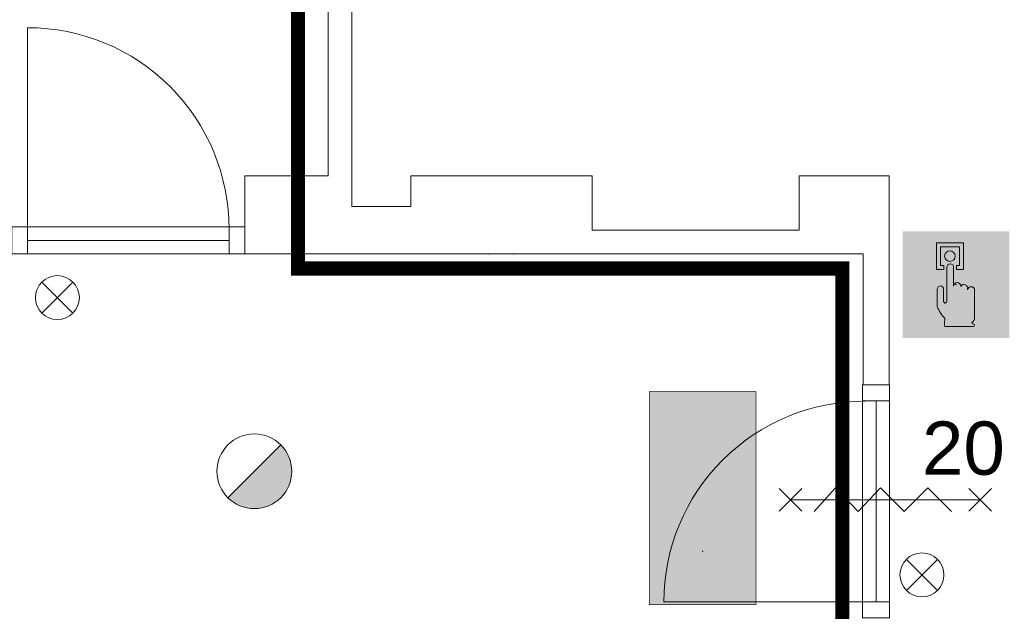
# Model space of a CAD drawing. Header units: millimetres. Extents: x -13022 to 1371524, y -38729 to 632593.
# Tile 28 of 256: x 633813 to 637969, y -6758 to -4258. Entities that reach past the tile are written whole.
import ezdxf

# ---------------------------------------------------------------- set-up
doc = ezdxf.new("R2010")
doc.units = ezdxf.units.MM
doc.header["$LTSCALE"] = 35
doc.set_wipeout_variables(frame=1)
doc.linetypes.add('AI9-LType1', pattern=[1.69333, 0.846665, -0.846665])
doc.linetypes.add('DASHED', pattern=[200, 100, -100])
for name, color, linetype, lineweight in [('A OPMER', 10, 'Continuous', 50), ('Al65----_beveiliging-inst', 92, 'Continuous', 9), ('brandveiligheid voorzieningen', 10, 'Continuous', 9)]:
    doc.layers.add(name, color=color, linetype=linetype, lineweight=lineweight)
for name, color, linetype in [('LAYER102', 1, 'Continuous'), ('LAYER111', 7, 'Continuous'), ('LAYER22', 7, 'Continuous'), ('LAYER30', 7, 'Continuous'), ('LAYER31', 7, 'Continuous'), ('LAYER32', 1, 'Continuous')]:
    doc.layers.add(name, color=color, linetype=linetype)
doc.styles.get("Standard").update_dxf_attribs({"font": 'simplex.shx'})

# ---------------------------------------------------------------- blocks, each defined once
blk = doc.blocks.new('Handbrandmelder')
at = {"layer": 'brandveiligheid voorzieningen', "true_color": 0xffffff}
h = blk.add_hatch(color=7, dxfattribs=at)
h.paths.add_polyline_path([(-1.3623, 6.704), (-1.3623, 4.818), (-0.8616, 4.818), (-0.8616, 5.105), (-1.0867, 5.105), (-1.0867, 6.416), (0.2412, 6.416), (0.2412, 5.105), (0.0423, 5.105), (0.0423, 4.818), (0.5292, 4.818), (0.5292, 6.704)])
edge = h.paths.add_edge_path()
edge.add_line((-0.7744, 0.795), (1.2172, 0.795))
edge.add_arc((1.1848, 0.9151), 0.1244, 285.097845, 344.573813)
edge.add_arc((1.1955, 0.8747), 0.1095, 3.814851, 78.556999)
edge.add_arc((1.2155, 1.0811), 0.0991, 186.406081, 271.011898, ccw=False)
edge.add_arc((0.8951, 1.4295), 0.4225, 301.679206, 358.707701)
edge.add_line((1.3175, 1.42), (1.3175, 3.356))
edge.add_arc((1.0815, 3.3696), 0.2364, 356.700991, 450.505791)
edge.add_arc((1.0751, 3.3423), 0.2637, 89.061593, 168.70314)
edge.add_line((0.8165, 3.394), (0.8165, 3.518))
edge.add_arc((0.5556, 3.5071), 0.2611, 2.39047, 87.792584)
edge.add_arc((0.5705, 3.5064), 0.2616, 91.041001, 151.564737)
edge.add_line((0.3404, 3.631), (0.3404, 3.643))
edge.add_arc((0.0798, 3.6324), 0.2608, 2.337798, 87.799547)
edge.add_arc((0.0991, 3.6332), 0.26, 92.052962, 177.832561)
edge.add_line((-0.1607, 3.643), (-0.1607, 4.967))
edge.add_arc((-0.411, 4.968), 0.2503, 359.76141, 447.144807)
edge.add_arc((-0.3888, 4.9577), 0.2605, 92.124608, 177.943914)
edge.add_line((-0.6492, 4.967), (-0.6492, 2.557))
edge.add_arc((-0.7221, 2.5577), 0.0729, 299.050174, 359.424387, ccw=False)
edge.add_line((-0.6867, 2.494), (-0.7618, 2.457))
edge.add_line((-0.7618, 2.457), (-0.7868, 2.457))
edge.add_line((-0.7868, 2.457), (-0.8745, 2.569))
edge.add_line((-0.8745, 2.569), (-0.8745, 3.419))
edge.add_arc((-1.0861, 3.4433), 0.213, 353.435435, 446.970057)
edge.add_arc((-1.078, 3.4209), 0.2351, 89.220046, 180.466534)
edge.add_line((-1.3131, 3.419), (-1.3131, 2.282))
edge.add_line((-1.3131, 2.282), (-1.3131, 2.219))
edge.add_arc((0.9801, 3.0528), 2.4401, 199.980806, 224.025181)
edge.add_arc((-28.5646, 4.7292), 27.994, 352.668719, 353.081248, ccw=False)
edge.add_arc((-0.073, 1.0253), 0.7382, 169.723152, 198.178085)
edge = h.paths.add_edge_path(flags=17)
edge.add_arc((-0.4353, 5.7799), 0.3921, 271.833261, 357.970029)
edge.add_arc((-0.4345, 5.7425), 0.3917, 3.443844, 88.288775)
edge.add_arc((-0.4184, 5.7498), 0.3842, 90.654144, 177.583048)
edge.add_arc((-0.4087, 5.7816), 0.3939, 182.273303, 267.953611)
at = {"layer": 'Al65----_beveiliging-inst', "color": 7, "true_color": 0xffffff}
blk.add_solid([(-3.75, 0), (3.75, 0), (-3.75, 7.5), (3.75, 7.5)], dxfattribs=at)
at = {"layer": 'Al65----_beveiliging-inst', "color": 10}
blk.add_solid([(-3.5, 0.25), (3.5, 0.25), (-3.5, 7.25), (3.5, 7.25)], dxfattribs=at)
at = {"layer": 'brandveiligheid voorzieningen', "color": 7, "true_color": 0xffffff}
for points in [[(-1.3623, 6.704), (-1.3623, 4.818)], [(0.5292, 6.704), (-1.3623, 6.704)], [(-1.0867, 5.105), (-1.0867, 6.416)], [(-1.0867, 6.416), (0.2412, 6.416)], [(0.2412, 6.416), (0.2412, 5.105)], [(0.5292, 4.818), (0.5292, 6.704)], [(-0.8616, 5.105), (-1.0867, 5.105)], [(-0.8616, 4.818), (-0.8616, 5.105)], [(-0.6492, 4.967), (-0.6492, 2.557)], [(-0.1607, 3.643), (-0.1607, 4.967)], [(0.2412, 5.105), (0.0423, 5.105)], [(0.0423, 5.105), (0.0423, 4.818)], [(-1.3623, 4.818), (-0.8616, 4.818)], [(0.0423, 4.818), (0.5292, 4.818)], [(0.3404, 3.631), (0.3404, 3.643)], [(0.8165, 3.394), (0.8165, 3.518)], [(-1.3131, 3.419), (-1.3131, 2.282)], [(-0.8745, 2.569), (-0.8745, 3.419)], [(1.3175, 1.42), (1.3175, 3.356)], [(-1.3131, 2.282), (-1.3131, 2.219)], [(-0.7868, 2.457), (-0.8745, 2.569)], [(-0.7618, 2.457), (-0.7868, 2.457)], [(-0.6867, 2.494), (-0.7618, 2.457)], [(-0.7744, 0.795), (1.2172, 0.795)]]:
    blk.add_lwpolyline(points, dxfattribs=at)
for points in [[(-0.8023, 5.766, -0.3986), (-0.4228, 6.134)], [(-0.4228, 5.388, -0.3923), (-0.8023, 5.766)], [(-0.4228, 6.134, -0.3881), (-0.0435, 5.766)], [(-0.0435, 5.766, -0.3946), (-0.4228, 5.388)], [(-0.3985, 5.218, 0.393), (-0.6492, 4.967)], [(-0.1607, 4.967, 0.4009), (-0.3985, 5.218)], [(-1.0748, 3.656, 0.4206), (-1.3131, 3.419)], [(-0.8745, 3.419, 0.4324), (-1.0748, 3.656)], [(0.0898, 3.893, 0.3928), (-0.1607, 3.643)], [(0.3404, 3.643, 0.3912), (0.0898, 3.893)], [(0.5657, 3.768, 0.2704), (0.3404, 3.631)], [(0.8165, 3.518, 0.3909), (0.5657, 3.768)], [(1.0794, 3.606, 0.3622), (0.8165, 3.394)], [(1.3175, 3.356, 0.4338), (1.0794, 3.606)], [(-1.3131, 2.219, 0.1053), (-0.7744, 1.357)], [(-0.6492, 2.557, -0.2697), (-0.6867, 2.494)], [(1.117, 1.07, 0.2541), (1.3175, 1.42)], [(-0.7994, 1.157, 0.1248), (-0.7744, 0.795)], [(-0.7744, 1.357, -0.0018), (-0.7994, 1.157)], [(1.2172, 0.982, -0.3869), (1.117, 1.07)], [(1.3047, 0.882, 0.3382), (1.2172, 0.982)], [(1.2172, 0.795, 0.2655), (1.3047, 0.882)]]:
    blk.add_lwpolyline(points, format="xyb", dxfattribs=at)
blk.add_point((0, 3.75), dxfattribs=at)
blk = doc.blocks.new('Vluchtrichting rechtdoor of naar beneden')
at = {"layer": 'Al65----_beveiliging-inst', "linetype": 'Continuous', "true_color": 0xffffff}
h = blk.add_hatch(color=7, dxfattribs=at)
edge = h.paths.add_edge_path()
edge.add_arc((-2.1449, 5.962), 0.7575, 92.128042, 178.185477)
edge.add_arc((-2.1628, 5.9872), 0.7392, 180.090101, 191.562583)
edge.add_line((-2.887, 5.839), (-4.652, 5.839))
edge.add_line((-4.652, 5.839), (-5.698, 4.787))
edge.add_line((-5.698, 4.787), (-5.285, 4.372))
edge.add_line((-5.285, 4.372), (-4.41, 5.253))
edge.add_line((-4.41, 5.253), (-3.544, 5.253))
edge.add_line((-3.544, 5.253), (-5.527, 3.346))
edge.add_line((-5.527, 3.346), (-6.694, 3.346))
edge.add_line((-6.694, 3.346), (-6.694, 2.613))
edge.add_line((-6.694, 2.613), (-4.496, 2.613))
edge.add_line((-4.496, 2.613), (-4.136, 2.974))
edge.add_line((-4.136, 2.974), (-3.193, 2.026))
edge.add_line((-3.193, 2.026), (-3.193, 0.852))
edge.add_line((-3.193, 0.852), (-2.464, 0.852))
edge.add_line((-2.464, 0.852), (-2.464, 2.33))
edge.add_line((-2.464, 2.33), (-3.621, 3.493))
edge.add_line((-3.621, 3.493), (-3.192, 3.923))
edge.add_line((-3.192, 3.923), (-2.428, 3.154))
edge.add_line((-2.428, 3.154), (-2.033, 3.552))
edge.add_line((-2.033, 3.552), (-2.797, 4.321))
edge.add_line((-2.797, 4.321), (-2.317, 4.803))
edge.add_line((-2.317, 4.803), (-2.317, 5.267))
edge.add_line((-2.317, 5.267), (-2.173, 5.253))
edge.add_arc((-2.2013, 6.0112), 0.7587, 272.13837, 358.096609)
edge.add_arc((-2.2036, 5.9585), 0.7611, 2.072152, 87.692869)
for points in [[(3.808, 1.106), (6.433, 1.106), (6.433, 6.344), (3.808, 6.344)], [(1.1805, 2.889), (1.1805, 5.804), (0.5775, 5.804), (0.5775, 2.889), (-0.571, 2.889), (0.879, 1.421), (2.334, 2.889)]]:
    blk.add_hatch(color=7, dxfattribs=at).paths.add_polyline_path(points)
at = {"layer": 'Al65----_beveiliging-inst', "color": 7, "true_color": 0xffffff, "const_width": 0.05}
blk.add_lwpolyline([(-7.5, 0), (7.5, 0), (7.5, 7.5), (-7.5, 7.5)], close=True, dxfattribs=at)
at = {"layer": 'Al65----_beveiliging-inst', "color": 255}
blk.add_point((3.75, 3.75), dxfattribs=at)
at = {"layer": 'Al65----_beveiliging-inst', "color": 7, "true_color": 0xffffff}
blk.add_solid([(-7.5, 0), (7.5, 0), (-7.5, 7.5), (7.5, 7.5)], dxfattribs=at)
at = {"layer": 'Al65----_beveiliging-inst', "color": 92}
blk.add_solid([(-7.25, 0.25), (7.25, 0.25), (-7.25, 7.25), (7.25, 7.25)], dxfattribs=at)
blk = doc.blocks.new('Brandmelder')
at = {"layer": 'brandveiligheid voorzieningen'}
blk.add_hatch(color=256, dxfattribs=at).paths.add_polyline_path([(76.618, -89.802, 0.198912), (75.848, -87.943), (72.13, -91.661, 0.668179)])
blk.add_line((72.13, -91.661), (75.848, -87.943), dxfattribs=at)
blk.add_circle((73.989, -89.802), 2.629, dxfattribs=at)
blk = doc.blocks.new('Nevenindicator')
at = {"layer": 'Al65----_beveiliging-inst', "color": 92, "ltscale": 0.7}
for p, q in [((159.186, -81.935), (161.371, -79.75)), ((159.186, -79.75), (161.371, -81.935))]:
    blk.add_line(p, q, dxfattribs=at)
blk.add_circle((160.278, -80.842), 1.545, dxfattribs=at)

msp = doc.modelspace()

# ---------------------------------------------------------------- linework, layer by layer
at = {"layer": 'LAYER30', "color": 7, "linetype": 'Continuous', "lineweight": 18}
for points in [[(633779.891, -5133.375), (633846.891, -5133.375), (633846.891, -5247.375), (633779.891, -5247.375)], [(637370.891, -6784.758), (637370.891, -6717.758), (637484.891, -6717.758), (637484.891, -6784.758)]]:
    msp.add_lwpolyline(points, close=True, dxfattribs=at)
for points in [[(633846.891, -5133.375), (634696.891, -5133.375)], [(633846.891, -5190.375), (634696.891, -5190.375)], [(633846.891, -5247.375), (634696.891, -5247.375)], [(637370.891, -6717.758), (637370.891, -5867.758)], [(637427.891, -6717.758), (637427.891, -5867.758)], [(637484.891, -6717.758), (637484.891, -5867.758)], [(637018.97, -6333.731), (637114.103, -6238.606)], [(637114.103, -6333.731), (637018.97, -6238.606)], [(637746.537, -6336.168), (637646.537, -6236.168), (637546.537, -6336.168), (637446.537, -6236.168), (637351.537, -6336.168), (637256.537, -6236.168), (637166.537, -6336.168)], [(637818.97, -6333.731), (637914.103, -6238.606)], [(637914.103, -6333.731), (637818.97, -6238.606)], [(637866.537, -6286.168), (637066.537, -6286.168)]]:
    msp.add_lwpolyline(points, dxfattribs=at)
at = {"layer": 'LAYER31', "color": 7, "linetype": 'Continuous', "lineweight": 18}
for points in [[(633846.891, -5141.92), (633846.891, -4291.828, -0.41421361), (634696.985, -5141.92)], [(637379.563, -6717.758), (636531.766, -6717.758, -0.41421361), (637379.563, -5869.967)]]:
    msp.add_lwpolyline(points, format="xyb", dxfattribs=at)

# ---------------------------------------------------------------- block references
at = {"layer": 'A OPMER', "ltscale": 0.1, "xscale": 60, "yscale": 60, "zscale": 60, "rotation": 270}
msp.add_blockref('Vluchtrichting rechtdoor of naar beneden', (636471.04, -6278.948), dxfattribs=at)
at = {"layer": 'Al65----_beveiliging-inst', "xscale": 60, "yscale": 60, "zscale": 60}
for name, p in [('Handbrandmelder', (637764.544, -5602.455)), ('Nevenindicator', (624355.727, -581.556)), ('Brandmelder', (630364.359, -777.758)), ('Nevenindicator', (628004.406, -1752.975))]:
    msp.add_blockref(name, p, dxfattribs=at)

# ---------------------------------------------------------------- texts
at = {"layer": 'LAYER32', "color": 7, "linetype": 'Continuous', "lineweight": 0, "insert": (637621.374, -6183.89), "char_height": 225, "attachment_point": 7, "line_spacing_factor": 1.333333}
msp.add_mtext('{\\fArial|b0|i0|c0|p34;20}', dxfattribs=at)

# ---------------------------------------------------------------- wipeouts: each hides what was drawn before it
at = {"linetype": 'Continuous', "lineweight": 0}
for points in [[(634763.891, -5247.375), (634763.891, -4917.375), (635114.891, -4917.375), (635114.891, -5247.375)], [(635214.891, -5247.375), (635214.891, -5047.375), (635463.891, -5047.375), (635793.891, -5247.375)]]:
    msp.add_wipeout(points, dxfattribs=at).dxf.layer = 'LAYER111'

# ---------------------------------------------------------------- next in the draw order: linework, layer by layer
at = {"layer": 'LAYER102', "color": 7, "linetype": 'Continuous', "lineweight": 18}
for points in [[(634763.891, -4917.375), (635114.891, -4917.375)], [(634763.891, -5247.375), (634763.891, -4917.375)], [(635214.891, -5047.375), (635463.891, -5047.375)], [(635114.891, -5247.375), (634763.891, -5247.375)], [(635793.891, -5247.375), (635214.891, -5247.375)]]:
    msp.add_lwpolyline(points, dxfattribs=at)
at = {"layer": 'LAYER102', "color": 7, "linetype": 'DASHED', "lineweight": 18}
msp.add_lwpolyline([(634763.891, -5247.375), (634763.891, -4917.375)], dxfattribs=at)
at = {"layer": 'LAYER30', "color": 7, "linetype": 'Continuous', "lineweight": 18}
msp.add_lwpolyline([(634696.891, -5133.375), (634763.891, -5133.375), (634763.891, -5247.375), (634696.891, -5247.375)], close=True, dxfattribs=at)

# ---------------------------------------------------------------- next in the draw order: wipeouts: each hides what was drawn before it
at = {"linetype": 'Continuous', "lineweight": 0}
for points in [[(635214.891, -4917.375), (635164.891, -4917.375), (635114.891, -4917.375), (635114.891, -3377.945), (635164.891, -3377.945), (635214.891, -3427.945)], [(635793.891, -5247.375), (635463.891, -5047.375), (635463.891, -4917.375)]]:
    msp.add_wipeout(points, dxfattribs=at).dxf.layer = 'LAYER111'

# ---------------------------------------------------------------- next in the draw order: linework, layer by layer
at = {"layer": 'LAYER102', "color": 7, "linetype": 'Continuous', "lineweight": 18}
for points in [[(635114.891, -4917.375), (635114.891, -3377.945)], [(635214.891, -3427.945), (635214.891, -4917.375)], [(635463.891, -5047.375), (635463.891, -4917.375)]]:
    msp.add_lwpolyline(points, dxfattribs=at)
at = {"layer": 'LAYER102', "color": 7, "linetype": 'Continuous', "lineweight": 0}
msp.add_point((635793.891, -5247.375), dxfattribs=at)

# ---------------------------------------------------------------- next in the draw order: wipeouts: each hides what was drawn before it
at = {"linetype": 'Continuous', "lineweight": 0}
for points in [[(635114.891, -5247.375), (635114.891, -4917.375), (635214.891, -4917.375), (635214.891, -5247.375)], [(635793.891, -5247.375), (635463.891, -4917.375), (636228.891, -4917.375), (635898.891, -5247.375)]]:
    msp.add_wipeout(points, dxfattribs=at).dxf.layer = 'LAYER111'

# ---------------------------------------------------------------- next in the draw order: linework, layer by layer
at = {"layer": 'LAYER102', "color": 7, "linetype": 'DASHED', "lineweight": 18}
for points in [[(635114.891, -4917.375), (635114.891, -3377.945)], [(635214.891, -3427.945), (635214.891, -4917.375)], [(634763.891, -4917.375), (635114.891, -4917.375)], [(635463.891, -5047.375), (635463.891, -4917.375)], [(635214.891, -5047.375), (635463.891, -5047.375)], [(635114.891, -5247.375), (634763.891, -5247.375)], [(635793.891, -5247.375), (635214.891, -5247.375)]]:
    msp.add_lwpolyline(points, dxfattribs=at)
at = {"layer": 'LAYER102', "color": 7, "linetype": 'Continuous', "lineweight": 18}
for points in [[(635463.891, -4917.375), (636228.891, -4917.375)], [(635898.891, -5247.375), (635793.891, -5247.375)]]:
    msp.add_lwpolyline(points, dxfattribs=at)
at = {"layer": 'LAYER102', "color": 7, "linetype": 'Continuous', "lineweight": 0}
msp.add_point((635793.891, -5247.375), dxfattribs=at)
at = {"layer": 'LAYER22', "color": 7, "linetype": 'Continuous', "lineweight": 18}
for points in [[(635214.891, -4917.375), (635214.891, -5047.375)], [(635114.891, -5247.375), (635214.891, -5247.375)]]:
    msp.add_lwpolyline(points, dxfattribs=at)
at = {"layer": 'LAYER22', "color": 7, "linetype": 'DASHED', "lineweight": 18}
for points in [[(635214.891, -4917.375), (635214.891, -5047.375)], [(635114.891, -5247.375), (635214.891, -5247.375)]]:
    msp.add_lwpolyline(points, dxfattribs=at)

# ---------------------------------------------------------------- next in the draw order: wipeouts: each hides what was drawn before it
at = {"linetype": 'Continuous', "lineweight": 0}
msp.add_wipeout([(635898.891, -5247.375), (636228.891, -5147.375), (637102.891, -5147.375), (637102.891, -5247.375)], dxfattribs=at).dxf.layer = 'LAYER111'

# ---------------------------------------------------------------- next in the draw order: linework, layer by layer
at = {"layer": 'LAYER102', "color": 7, "linetype": 'Continuous', "lineweight": 18}
for points in [[(636228.891, -5147.375), (637102.891, -5147.375)], [(637102.891, -5247.375), (635898.891, -5247.375)]]:
    msp.add_lwpolyline(points, dxfattribs=at)

# ---------------------------------------------------------------- next in the draw order: wipeouts: each hides what was drawn before it
at = {"linetype": 'Continuous', "lineweight": 0}
for points in [[(636228.891, -5147.375), (635898.891, -5247.375), (635898.891, -5247.375), (636228.891, -4917.375)], [(637102.891, -4917.375), (637482.891, -4917.375), (637482.891, -5247.375), (637102.891, -5247.375)]]:
    msp.add_wipeout(points, dxfattribs=at).dxf.layer = 'LAYER111'

# ---------------------------------------------------------------- next in the draw order: linework, layer by layer
at = {"layer": 'LAYER102', "color": 7, "linetype": 'DASHED', "lineweight": 18}
for points in [[(635463.891, -4917.375), (636228.891, -4917.375)], [(636228.891, -4917.375), (636228.891, -5147.375)], [(636228.891, -5147.375), (637102.891, -5147.375)], [(635898.891, -5247.375), (635793.891, -5247.375)], [(637102.891, -5247.375), (635898.891, -5247.375)]]:
    msp.add_lwpolyline(points, dxfattribs=at)
at = {"layer": 'LAYER102', "color": 7, "linetype": 'Continuous', "lineweight": 18}
msp.add_lwpolyline([(636228.891, -4917.375), (636228.891, -5147.375)], dxfattribs=at)
at = {"layer": 'LAYER102', "color": 7, "linetype": 'Continuous', "lineweight": 0}
msp.add_point((635898.891, -5247.375), dxfattribs=at)
msp.add_point((635898.891, -5247.375), dxfattribs=at)
at = {"layer": 'LAYER22', "color": 7, "linetype": 'Continuous', "lineweight": 18}
for points in [[(637102.891, -5147.375), (637102.891, -4917.375), (637482.891, -4917.375), (637482.891, -5247.375)], [(637372.891, -5247.375), (637102.891, -5247.375)]]:
    msp.add_lwpolyline(points, dxfattribs=at)

# ---------------------------------------------------------------- next in the draw order: wipeouts: each hides what was drawn before it
at = {"linetype": 'Continuous', "lineweight": 0}
msp.add_wipeout([(637482.891, -5800.758), (637372.891, -5800.758), (637372.891, -5247.375), (637482.891, -5247.375)], dxfattribs=at).dxf.layer = 'LAYER111'

# ---------------------------------------------------------------- next in the draw order: linework, layer by layer
at = {"layer": 'Al65----_beveiliging-inst', "color": 130, "linetype": 'AI9-LType1', "lineweight": 0, "ltscale": 0.1, "const_width": 60, "flags": 128}
msp.add_lwpolyline([(634987.999, -1078.612), (634987.999, -5309.274), (637284.917, -5309.274), (637284.917, -7504.561), (639531.518, -7504.561), (639531.518, -10637.631), (640494.957, -11601.07)], dxfattribs=at)
at = {"layer": 'LAYER102', "color": 7, "linetype": 'Continuous', "lineweight": 18}
for points in [[(637372.891, -5800.758), (637372.891, -5247.375)], [(637482.891, -5247.375), (637482.891, -5800.758)], [(637482.891, -5800.758), (637372.891, -5800.758)]]:
    msp.add_lwpolyline(points, dxfattribs=at)
at = {"layer": 'LAYER102', "color": 7, "linetype": 'DASHED', "lineweight": 18}
for points in [[(637372.891, -5800.758), (637372.891, -5247.375)], [(637482.891, -5247.375), (637482.891, -5800.758)], [(637482.891, -5800.758), (637372.891, -5800.758)]]:
    msp.add_lwpolyline(points, dxfattribs=at)
at = {"layer": 'LAYER22', "color": 7, "linetype": 'DASHED', "lineweight": 18}
for points in [[(637102.891, -5147.375), (637102.891, -4917.375), (637482.891, -4917.375), (637482.891, -5247.375)], [(637372.891, -5247.375), (637102.891, -5247.375)]]:
    msp.add_lwpolyline(points, dxfattribs=at)
at = {"layer": 'LAYER30', "color": 7, "linetype": 'Continuous', "lineweight": 18}
msp.add_lwpolyline([(637370.891, -5867.758), (637370.891, -5800.758), (637484.891, -5800.758), (637484.891, -5867.758)], close=True, dxfattribs=at)

doc.saveas('drawing.dxf')
